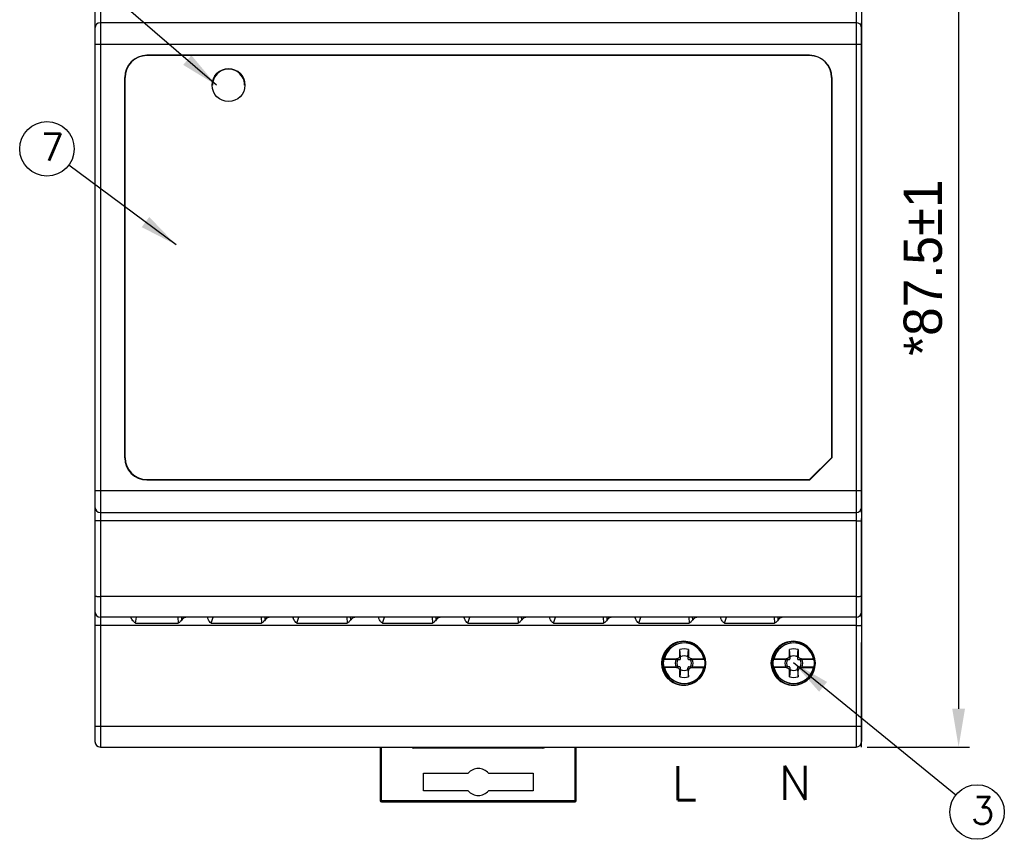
# Model space of a CAD drawing. Extents: x 0 to 500, y 0 to 353.
# Tile 4 of 18: x 83 to 173, y 157 to 231. Entities that reach past the tile are written whole.
import ezdxf

# ---------------------------------------------------------------- set-up
doc = ezdxf.new("R2010")
doc.units = 0
doc.header["$LTSCALE"] = 0.5
doc.layers.get('0').update_dxf_attribs({"linetype": 'CONTINUOUS'})
doc.layers.get('Defpoints').update_dxf_attribs({"linetype": 'CONTINUOUS'})
doc.layers.add('DIM', color=2, linetype='CONTINUOUS')
doc.layers.add('INTFCLR_27', color=7, linetype='CONTINUOUS')
doc.styles.add('SIMPLEX', font='SIMPLEX.shx')
doc.dimstyles.new('AM_ISO$0', dxfattribs={"dimtxt": 3.5, "dimasz": 3.5, "dimexe": 1, "dimexo": 1, "dimgap": 1.5, "dimtad": 1, "dimdsep": 46, "dimtxsty": 'STANDARD', "dimcen": 0, "dimclrd": 256, "dimclre": 256, "dimclrt": 2, "dimadec": 0, "dimazin": 2, "dimtp": 0.1, "dimtm": 0.1, "dimtfac": 0.71, "dimtdec": 3, "dimtmove": 0, "dimatfit": 3, "dimfxl": 1, "dimlwd": -1, "dimlwe": -1, "dimarcsym": 0})
doc.dimstyles.new('AM_ISO$7', dxfattribs={"dimtxt": 3.5, "dimasz": 3.5, "dimexe": 1, "dimexo": 1, "dimgap": 1.5, "dimtad": 1, "dimdsep": 46, "dimtxsty": 'STANDARD', "dimcen": 0, "dimclrd": 256, "dimclre": 256, "dimclrt": 2, "dimadec": 0, "dimazin": 2, "dimtp": 0.1, "dimtm": 0.1, "dimtfac": 0.71, "dimtdec": 3, "dimtmove": 0, "dimatfit": 3, "dimfxl": 1, "dimlwd": -1, "dimlwe": -1, "dimarcsym": 0})

# ---------------------------------------------------------------- blocks, each defined once
blk = doc.blocks.new('*D62')
at = {"layer": 'Defpoints', "color": 0}
for p in [(159.057, 252.431), (159.057, 164.931), (168.411, 164.931)]:
    blk.add_point(p, dxfattribs=at)
at = {"layer": 'DIM'}
for p, q in [((160.057, 252.431), (169.411, 252.431)), ((168.411, 248.931), (168.411, 168.431)), ((160.057, 164.931), (169.411, 164.931))]:
    blk.add_line(p, q, dxfattribs=at)
for points in [[(167.828, 248.931), (168.994, 248.931), (168.411, 252.431)], [(167.828, 168.431), (168.994, 168.431), (168.411, 164.931)]]:
    blk.add_solid(points, dxfattribs=at)
at = {"layer": 'DIM', "color": 2, "insert": (165.161, 208.681), "char_height": 3.5, "attachment_point": 5, "rotation": 90}
blk.add_mtext('*87.5%%P1', dxfattribs=at)

msp = doc.modelspace()

# ---------------------------------------------------------------- linework, layer by layer
at = {"color": 7, "linetype": 'Continuous'}
for p, q in [((89.557, 251.931), (89.557, 165.431)), ((90.057, 252.431), (90.057, 164.931)), ((159.057, 252.431), (159.057, 164.931)), ((159.557, 251.931), (159.557, 165.431)), ((159.057, 231.031), (90.057, 231.031)), ((159.557, 229.031), (89.557, 229.031)), ((94.307, 228.031), (94.307, 228.058)), ((154.807, 228.058), (94.307, 228.058)), ((154.807, 228.031), (94.307, 228.031)), ((154.807, 228.031), (154.807, 228.058)), ((92.281, 191.331), (92.281, 226.031)), ((92.307, 226.031), (92.281, 226.031)), ((92.307, 191.331), (92.307, 226.031)), ((156.807, 226.031), (156.833, 226.031)), ((156.807, 226.031), (156.807, 191.331)), ((156.833, 226.031), (156.833, 191.32)), ((92.307, 191.331), (92.281, 191.331)), ((154.807, 189.331), (156.807, 191.331)), ((154.818, 189.305), (156.833, 191.32)), ((156.807, 191.331), (156.833, 191.32)), ((94.307, 189.331), (94.307, 189.305)), ((94.307, 189.331), (154.807, 189.331)), ((94.307, 189.305), (154.818, 189.305)), ((154.807, 189.331), (154.818, 189.305)), ((89.557, 188.331), (159.557, 188.331)), ((90.057, 186.331), (159.057, 186.331)), ((159.057, 185.573), (90.057, 185.573)), ((159.057, 178.677), (90.057, 178.677)), ((159.057, 176.781), (90.057, 176.781)), ((93.276, 176.244), (93.352, 176.781)), ((93.276, 176.244), (97.162, 176.244)), ((97.131, 176.781), (97.162, 176.244)), ((97.495, 176.544), (97.481, 176.781)), ((100.186, 176.244), (100.368, 176.781)), ((100.186, 176.244), (104.769, 176.244)), ((104.737, 176.781), (104.769, 176.244)), ((105.101, 176.544), (105.087, 176.781)), ((107.992, 176.244), (108.174, 176.781)), ((107.992, 176.244), (112.575, 176.244)), ((112.544, 176.781), (112.575, 176.244)), ((112.908, 176.544), (112.894, 176.781)), ((115.798, 176.244), (115.981, 176.781)), ((115.798, 176.244), (120.382, 176.244)), ((120.35, 176.781), (120.382, 176.244)), ((120.714, 176.544), (120.7, 176.781)), ((123.605, 176.244), (123.787, 176.781)), ((123.605, 176.244), (128.188, 176.244)), ((128.157, 176.781), (128.188, 176.244)), ((128.52, 176.544), (128.507, 176.781)), ((131.411, 176.244), (131.594, 176.781)), ((131.411, 176.244), (135.995, 176.244)), ((135.963, 176.781), (135.995, 176.244)), ((136.327, 176.544), (136.313, 176.781)), ((139.218, 176.244), (139.4, 176.781)), ((139.218, 176.244), (143.801, 176.244)), ((143.77, 176.781), (143.801, 176.244)), ((144.133, 176.544), (144.12, 176.781)), ((147.024, 176.244), (147.207, 176.781)), ((147.024, 176.244), (151.608, 176.244)), ((151.576, 176.781), (151.608, 176.244)), ((151.94, 176.544), (151.926, 176.781)), ((159.057, 176.023), (90.057, 176.023)), ((142.957, 173.281), (142.957, 173.818)), ((143.019, 173.157), (142.957, 173.818)), ((143.695, 173.157), (143.757, 173.818)), ((143.757, 173.818), (143.757, 173.281)), ((152.957, 173.281), (152.957, 173.818)), ((153.019, 173.157), (152.957, 173.818)), ((153.695, 173.157), (153.757, 173.818)), ((153.757, 173.818), (153.757, 173.281)), ((141.512, 172.934), (142.621, 172.934)), ((141.551, 172.981), (142.657, 172.981)), ((142.621, 172.934), (142.782, 172.92)), ((142.657, 172.981), (142.915, 172.917)), ((142.782, 172.92), (142.915, 172.917)), ((143.021, 173.024), (142.957, 173.281)), ((143.021, 173.024), (143.019, 173.157)), ((143.757, 173.281), (143.693, 173.024)), ((143.695, 173.157), (143.693, 173.024)), ((143.799, 172.917), (144.057, 172.981)), ((143.799, 172.917), (143.932, 172.92)), ((143.932, 172.92), (144.093, 172.934)), ((144.057, 172.981), (145.163, 172.981)), ((144.093, 172.934), (145.202, 172.934)), ((151.512, 172.934), (152.621, 172.934)), ((151.551, 172.981), (152.657, 172.981)), ((152.621, 172.934), (152.782, 172.92)), ((152.657, 172.981), (152.915, 172.917)), ((152.782, 172.92), (152.915, 172.917)), ((153.021, 173.024), (152.957, 173.281)), ((153.021, 173.024), (153.019, 173.157)), ((153.757, 173.281), (153.693, 173.024)), ((153.695, 173.157), (153.693, 173.024)), ((153.799, 172.917), (154.057, 172.981)), ((153.799, 172.917), (153.932, 172.92)), ((153.932, 172.92), (154.093, 172.934)), ((154.057, 172.981), (155.163, 172.981)), ((154.093, 172.934), (155.202, 172.934)), ((142.621, 172.229), (141.512, 172.229)), ((142.657, 172.181), (141.551, 172.181)), ((142.782, 172.243), (142.621, 172.229)), ((142.915, 172.246), (142.657, 172.181)), ((142.915, 172.246), (142.782, 172.243)), ((142.957, 171.882), (143.021, 172.139)), ((143.019, 172.006), (142.957, 171.345)), ((142.957, 171.345), (142.957, 171.882)), ((143.019, 172.006), (143.021, 172.139)), ((143.693, 172.139), (143.757, 171.882)), ((143.695, 172.006), (143.693, 172.139)), ((143.695, 172.006), (143.757, 171.345)), ((143.757, 171.345), (143.757, 171.882)), ((144.057, 172.181), (143.799, 172.246)), ((143.799, 172.246), (143.932, 172.243)), ((143.932, 172.243), (144.093, 172.229)), ((144.057, 172.181), (145.163, 172.181)), ((145.202, 172.229), (144.093, 172.229)), ((152.621, 172.229), (151.512, 172.229)), ((152.657, 172.181), (151.551, 172.181)), ((152.782, 172.243), (152.621, 172.229)), ((152.915, 172.246), (152.657, 172.181)), ((152.915, 172.246), (152.782, 172.243)), ((152.957, 171.882), (153.021, 172.139)), ((153.019, 172.006), (152.957, 171.345)), ((152.957, 171.345), (152.957, 171.882)), ((153.019, 172.006), (153.021, 172.139)), ((153.693, 172.139), (153.757, 171.882)), ((153.695, 172.006), (153.693, 172.139)), ((153.695, 172.006), (153.757, 171.345)), ((153.757, 171.345), (153.757, 171.882)), ((154.057, 172.181), (153.799, 172.246)), ((153.799, 172.246), (153.932, 172.243)), ((153.932, 172.243), (154.093, 172.229)), ((154.057, 172.181), (155.163, 172.181)), ((155.202, 172.229), (154.093, 172.229)), ((90.057, 166.827), (159.057, 166.827)), ((90.057, 164.931), (159.057, 164.931)), ((115.607, 164.931), (115.607, 160.041)), ((133.507, 160.041), (133.507, 164.931)), ((119.559, 162.541), (123.629, 162.541)), ((119.559, 160.941), (119.559, 162.541)), ((125.485, 162.541), (129.555, 162.541)), ((129.555, 162.541), (129.555, 160.941)), ((123.629, 160.941), (119.559, 160.941)), ((129.555, 160.941), (125.485, 160.941)), ((115.707, 159.941), (133.407, 159.941))]:
    msp.add_line(p, q, dxfattribs=at)
at = {"color": 9, "linetype": 'Continuous'}
for p, q in [((115.707, 159.941), (115.707, 164.931)), ((118.657, 164.841), (118.657, 164.931)), ((130.457, 164.841), (118.657, 164.841)), ((130.457, 164.931), (130.457, 164.841)), ((133.407, 159.941), (133.407, 164.931)), ((115.607, 160.041), (133.507, 160.041))]:
    msp.add_line(p, q, dxfattribs=at)
at = {"color": 7, "linetype": 'Continuous'}
for centre in [(143.357, 172.581), (153.357, 172.581)]:
    msp.add_circle(centre, 1.88, dxfattribs=at)
for centre, radius, start, end in [((90.057, 230.531), 0.5, 90, 180), ((159.057, 230.531), 0.5, 0, 90), ((94.307, 226.031), 2.026, 90, 180), ((94.307, 226.031), 2, 90, 180), ((154.807, 226.031), 2.026, 0, 90), ((154.807, 226.031), 2, 0, 90), ((101.757, 225.331), 1.5, 0, 180), ((94.307, 191.331), 2.026, 180, 270), ((94.307, 191.331), 2, 180, 270), ((90.057, 186.831), 0.5, 180, 270), ((159.057, 186.831), 0.5, 270, 0), ((90.057, 177.281), 0.5, 180, 270), ((159.057, 177.281), 0.5, 270, 0), ((143.357, 172.581), 2, 103.24994, 256.75681), ((143.357, 172.581), 1.85, 12.48689, 167.51311), ((153.357, 172.581), 2, 103.24996, 256.75683), ((153.357, 172.581), 1.85, 12.48689, 167.51311), ((143.357, 172.581), 1.3, 72.07979, 107.92021), ((153.357, 172.581), 1.3, 72.07979, 107.92021), ((141.55, 171.052), 1.93, 89.99178, 90.81231), ((143.357, 172.581), 0.816, 154.38424, 205.61576), ((143.357, 172.581), 0.667, 149.54337, 210.45741), ((143.357, 172.581), 0.667, 59.54276, 120.45724), ((143.357, 172.581), 0.667, 329.54276, 30.45741), ((143.357, 172.581), 0.816, 334.38424, 25.61576), ((145.163, 171.02), 1.962, 89.19384, 90.0011), ((151.55, 171.052), 1.93, 89.99178, 90.81231), ((153.357, 172.581), 0.816, 154.38424, 205.61576), ((153.357, 172.581), 0.667, 149.54337, 210.45741), ((153.357, 172.581), 0.667, 59.54276, 120.45724), ((153.357, 172.581), 0.667, 329.54276, 30.45741), ((153.357, 172.581), 0.816, 334.38424, 25.61576), ((155.163, 171.018), 1.963, 89.19411, 90.00133), ((141.551, 174.143), 1.962, 269.19384, 270.0011), ((143.357, 172.581), 1.85, 192.48689, 347.51311), ((143.357, 172.581), 0.667, 239.54276, 300.45724), ((145.163, 174.111), 1.93, 269.99178, 270.81231), ((151.551, 174.143), 1.962, 269.19384, 270.0011), ((153.357, 172.581), 1.85, 192.48689, 347.51311), ((153.357, 172.581), 0.667, 239.54276, 300.45724), ((155.163, 174.111), 1.93, 269.99178, 270.81231), ((143.357, 172.581), 1.3, 252.07979, 287.92021), ((153.357, 172.581), 1.3, 252.07979, 287.92021), ((90.057, 165.431), 0.5, 180, 270), ((159.057, 165.431), 0.5, 270, 0), ((124.557, 161.741), 1.225, 40.7728, 139.2272), ((124.557, 161.741), 1.225, 220.7728, 319.2272), ((115.707, 160.041), 0.1, 180, 270), ((133.407, 160.041), 0.1, 270, 0)]:
    msp.add_arc(centre, radius, start, end, dxfattribs=at)
at = {"color": 9, "linetype": 'Continuous'}
for centre, start, end in [((118.657, 165.041), 213.58806, 270), ((130.457, 165.041), 270, 326.41475)]:
    msp.add_arc(centre, 0.2, start, end, dxfattribs=at)
at = {"color": 7, "linetype": 'Continuous'}
for centre, major_axis, ratio, start_param, end_param in [((101.757, 225.331), (1.469, 0), 1, 0, 3.141593), ((98.175, 175.981), (0.655, -0.593), 0.820018, -3.877465, -3.087056), ((105.781, 175.981), (0.655, -0.593), 0.820018, -3.877465, -3.087056), ((113.588, 175.981), (0.655, -0.593), 0.820018, -3.877465, -3.087056), ((121.394, 175.981), (0.655, -0.593), 0.820018, -3.877465, -3.087056), ((129.201, 175.981), (0.655, -0.593), 0.820018, -3.877465, -3.087056), ((137.007, 175.981), (0.655, -0.593), 0.820018, -3.877465, -3.087056), ((144.814, 175.981), (0.655, -0.593), 0.820018, -3.877465, -3.087056), ((152.62, 175.981), (0.655, -0.593), 0.820018, -3.877465, -3.087056)]:
    msp.add_ellipse(centre, major_axis=major_axis, ratio=ratio, start_param=start_param, end_param=end_param, dxfattribs=at)
for points, knots in [([(90.057, 185.573), (89.993, 185.573), (89.9, 185.574), (89.783, 185.577), (89.708, 185.58), (89.647, 185.584), (89.599, 185.588), (89.576, 185.593), (89.557, 185.596), (89.557, 185.599)], [0, 0, 0, 0, 0.381067, 0.553351, 0.70431, 0.828311, 0.920847, 0.978293, 1, 1, 1, 1]), ([(159.057, 185.573), (159.121, 185.573), (159.213, 185.574), (159.331, 185.577), (159.406, 185.58), (159.466, 185.584), (159.515, 185.588), (159.538, 185.593), (159.557, 185.596), (159.557, 185.599)], [0, 0, 0, 0, 0.381067, 0.553351, 0.70431, 0.828311, 0.920847, 0.978293, 1, 1, 1, 1]), ([(89.557, 178.703), (89.557, 178.699), (89.576, 178.697), (89.599, 178.691), (89.647, 178.688), (89.708, 178.684), (89.783, 178.681), (89.9, 178.678), (89.993, 178.677), (90.057, 178.677)], [0, 0, 0, 0, 0.021707, 0.079153, 0.171689, 0.29569, 0.446649, 0.618933, 1, 1, 1, 1]), ([(159.057, 178.677), (159.121, 178.677), (159.213, 178.678), (159.331, 178.681), (159.406, 178.684), (159.466, 178.688), (159.515, 178.691), (159.538, 178.697), (159.557, 178.699), (159.557, 178.703)], [0, 0, 0, 0, 0.381067, 0.553351, 0.70431, 0.828311, 0.920847, 0.978293, 1, 1, 1, 1]), ([(93.276, 176.244), (93.238, 176.244), (93.169, 176.291), (93.077, 176.397), (92.995, 176.504), (92.926, 176.604), (92.887, 176.666), (92.862, 176.715), (92.852, 176.747), (92.854, 176.759)], [0, 0, 0, 0, 0.1675, 0.330093, 0.627008, 0.754955, 0.8632, 0.946202, 1, 1, 1, 1]), ([(97.495, 176.544), (97.45, 176.488), (97.378, 176.402), (97.275, 176.294), (97.203, 176.244), (97.162, 176.244)], [0, 0, 0, 0, 0.474247, 0.733499, 1, 1, 1, 1]), ([(100.186, 176.244), (100.116, 176.244), (100.019, 176.375), (99.934, 176.522), (99.875, 176.64), (99.852, 176.714), (99.851, 176.744), (99.855, 176.756)], [0, 0, 0, 0, 0.329315, 0.628174, 0.861092, 0.943144, 1, 1, 1, 1]), ([(99.855, 176.756), (99.857, 176.764), (99.872, 176.78), (99.894, 176.781), (99.905, 176.781)], [0, 0, 0, 0, 0.432175, 1, 1, 1, 1]), ([(105.101, 176.544), (105.056, 176.488), (104.984, 176.402), (104.882, 176.294), (104.809, 176.244), (104.769, 176.244)], [0, 0, 0, 0, 0.474247, 0.733499, 1, 1, 1, 1]), ([(107.992, 176.244), (107.923, 176.244), (107.826, 176.375), (107.741, 176.522), (107.682, 176.64), (107.659, 176.714), (107.657, 176.744), (107.661, 176.756)], [0, 0, 0, 0, 0.329315, 0.628174, 0.861092, 0.943144, 1, 1, 1, 1]), ([(107.661, 176.756), (107.664, 176.764), (107.679, 176.78), (107.7, 176.781), (107.711, 176.781)], [0, 0, 0, 0, 0.432175, 1, 1, 1, 1]), ([(112.908, 176.544), (112.863, 176.488), (112.791, 176.402), (112.688, 176.294), (112.616, 176.244), (112.575, 176.244)], [0, 0, 0, 0, 0.474247, 0.733499, 1, 1, 1, 1]), ([(115.798, 176.244), (115.729, 176.244), (115.632, 176.375), (115.547, 176.522), (115.488, 176.64), (115.465, 176.714), (115.464, 176.744), (115.467, 176.756)], [0, 0, 0, 0, 0.329315, 0.628174, 0.861092, 0.943144, 1, 1, 1, 1]), ([(115.467, 176.756), (115.47, 176.764), (115.485, 176.78), (115.506, 176.781), (115.518, 176.781)], [0, 0, 0, 0, 0.432175, 1, 1, 1, 1]), ([(120.714, 176.544), (120.669, 176.488), (120.597, 176.402), (120.495, 176.294), (120.422, 176.244), (120.382, 176.244)], [0, 0, 0, 0, 0.474247, 0.733499, 1, 1, 1, 1]), ([(123.605, 176.244), (123.536, 176.244), (123.439, 176.375), (123.353, 176.522), (123.295, 176.64), (123.272, 176.714), (123.27, 176.744), (123.274, 176.756)], [0, 0, 0, 0, 0.329315, 0.628174, 0.861092, 0.943144, 1, 1, 1, 1]), ([(123.274, 176.756), (123.277, 176.764), (123.292, 176.78), (123.313, 176.781), (123.324, 176.781)], [0, 0, 0, 0, 0.432175, 1, 1, 1, 1]), ([(128.52, 176.544), (128.476, 176.488), (128.404, 176.402), (128.301, 176.294), (128.229, 176.244), (128.188, 176.244)], [0, 0, 0, 0, 0.474247, 0.733499, 1, 1, 1, 1]), ([(131.411, 176.244), (131.342, 176.244), (131.245, 176.375), (131.16, 176.522), (131.101, 176.64), (131.078, 176.714), (131.077, 176.744), (131.08, 176.756)], [0, 0, 0, 0, 0.329314, 0.628174, 0.861092, 0.943144, 1, 1, 1, 1]), ([(131.08, 176.756), (131.083, 176.764), (131.098, 176.78), (131.119, 176.781), (131.131, 176.781)], [0, 0, 0, 0, 0.432175, 1, 1, 1, 1]), ([(136.327, 176.544), (136.282, 176.488), (136.21, 176.402), (136.108, 176.294), (136.035, 176.244), (135.995, 176.244)], [0, 0, 0, 0, 0.474247, 0.733499, 1, 1, 1, 1]), ([(139.218, 176.244), (139.149, 176.244), (139.052, 176.375), (138.966, 176.522), (138.908, 176.64), (138.885, 176.714), (138.883, 176.744), (138.887, 176.756)], [0, 0, 0, 0, 0.329314, 0.628174, 0.861092, 0.943144, 1, 1, 1, 1]), ([(138.887, 176.756), (138.89, 176.764), (138.905, 176.78), (138.926, 176.781), (138.937, 176.781)], [0, 0, 0, 0, 0.432175, 1, 1, 1, 1]), ([(144.133, 176.544), (144.089, 176.488), (144.016, 176.402), (143.914, 176.294), (143.842, 176.244), (143.801, 176.244)], [0, 0, 0, 0, 0.474247, 0.733499, 1, 1, 1, 1]), ([(147.024, 176.244), (146.955, 176.244), (146.858, 176.375), (146.773, 176.522), (146.714, 176.64), (146.691, 176.714), (146.689, 176.744), (146.693, 176.756)], [0, 0, 0, 0, 0.329314, 0.628174, 0.861092, 0.943144, 1, 1, 1, 1]), ([(146.693, 176.756), (146.696, 176.764), (146.711, 176.78), (146.732, 176.781), (146.744, 176.781)], [0, 0, 0, 0, 0.432175, 1, 1, 1, 1]), ([(151.94, 176.544), (151.895, 176.488), (151.823, 176.402), (151.721, 176.294), (151.648, 176.244), (151.608, 176.244)], [0, 0, 0, 0, 0.474246, 0.733499, 1, 1, 1, 1]), ([(90.057, 176.023), (89.993, 176.023), (89.9, 176.024), (89.783, 176.027), (89.708, 176.03), (89.647, 176.034), (89.599, 176.038), (89.576, 176.043), (89.557, 176.046), (89.557, 176.049)], [0, 0, 0, 0, 0.381067, 0.553351, 0.70431, 0.828311, 0.920847, 0.978293, 1, 1, 1, 1]), ([(159.057, 176.023), (159.121, 176.023), (159.213, 176.024), (159.331, 176.027), (159.406, 176.03), (159.466, 176.034), (159.515, 176.038), (159.538, 176.043), (159.557, 176.046), (159.557, 176.049)], [0, 0, 0, 0, 0.381067, 0.553351, 0.70431, 0.828311, 0.920847, 0.978293, 1, 1, 1, 1]), ([(143.307, 174.581), (143.046, 174.581), (142.518, 174.476), (141.853, 174.03), (141.41, 173.364), (141.255, 172.581), (141.41, 171.799), (141.853, 171.133), (142.518, 170.686), (143.046, 170.581), (143.307, 170.581)], [0, 0, 0, 0, 0.125588, 0.25072, 0.375467, 0.500008, 0.624547, 0.749291, 0.874419, 1, 1, 1, 1]), ([(143.307, 170.581), (143.568, 170.581), (144.096, 170.686), (144.76, 171.133), (145.204, 171.799), (145.358, 172.581), (145.203, 173.364), (144.76, 174.03), (144.096, 174.476), (143.568, 174.581), (143.307, 174.581)], [0, 0, 0, 0, 0.125588, 0.25072, 0.375467, 0.500008, 0.624547, 0.749291, 0.874419, 1, 1, 1, 1]), ([(153.307, 174.581), (153.046, 174.581), (152.518, 174.476), (151.853, 174.03), (151.41, 173.364), (151.255, 172.581), (151.41, 171.799), (151.853, 171.133), (152.518, 170.686), (153.046, 170.581), (153.307, 170.581)], [0, 0, 0, 0, 0.125588, 0.25072, 0.375467, 0.500008, 0.624547, 0.749291, 0.874419, 1, 1, 1, 1]), ([(153.307, 170.581), (153.568, 170.581), (154.096, 170.686), (154.76, 171.133), (155.204, 171.799), (155.358, 172.581), (155.203, 173.364), (154.76, 174.03), (154.096, 174.476), (153.568, 174.581), (153.307, 174.581)], [0, 0, 0, 0, 0.125588, 0.25072, 0.375467, 0.500008, 0.624547, 0.749291, 0.874419, 1, 1, 1, 1]), ([(142.957, 173.281), (142.957, 173.242), (142.941, 173.163), (142.875, 173.063), (142.775, 172.997), (142.696, 172.981), (142.657, 172.981)], [0, 0, 0, 0, 0.250011, 0.500002, 0.749991, 1, 1, 1, 1]), ([(142.915, 172.917), (142.929, 172.917), (142.957, 172.922), (142.994, 172.944), (143.017, 172.981), (143.021, 173.01), (143.021, 173.024)], [0, 0, 0, 0, 0.246462, 0.5, 0.753538, 1, 1, 1, 1]), ([(143.693, 173.024), (143.693, 173.01), (143.697, 172.981), (143.72, 172.944), (143.757, 172.922), (143.785, 172.917), (143.799, 172.917)], [0, 0, 0, 0, 0.246462, 0.5, 0.753538, 1, 1, 1, 1]), ([(144.057, 172.981), (144.018, 172.981), (143.939, 172.997), (143.839, 173.063), (143.773, 173.163), (143.757, 173.242), (143.757, 173.281)], [0, 0, 0, 0, 0.250011, 0.500002, 0.749991, 1, 1, 1, 1]), ([(152.957, 173.281), (152.957, 173.261), (152.953, 173.222), (152.936, 173.165), (152.908, 173.113), (152.871, 173.067), (152.825, 173.03), (152.773, 173.002), (152.716, 172.985), (152.677, 172.981), (152.657, 172.981)], [0, 0, 0, 0, 0.125006, 0.250008, 0.375005, 0.500002, 0.624999, 0.749996, 0.874995, 1, 1, 1, 1]), ([(152.915, 172.917), (152.929, 172.917), (152.957, 172.922), (152.994, 172.944), (153.017, 172.981), (153.021, 173.01), (153.021, 173.024)], [0, 0, 0, 0, 0.246462, 0.5, 0.753538, 1, 1, 1, 1]), ([(153.693, 173.024), (153.693, 173.01), (153.697, 172.981), (153.72, 172.944), (153.757, 172.922), (153.785, 172.917), (153.799, 172.917)], [0, 0, 0, 0, 0.246462, 0.5, 0.753538, 1, 1, 1, 1]), ([(154.057, 172.981), (154.018, 172.981), (153.939, 172.997), (153.839, 173.063), (153.773, 173.163), (153.757, 173.242), (153.757, 173.281)], [0, 0, 0, 0, 0.250011, 0.500002, 0.749991, 1, 1, 1, 1]), ([(142.657, 172.181), (142.696, 172.181), (142.775, 172.165), (142.875, 172.1), (142.941, 171.999), (142.957, 171.921), (142.957, 171.882)], [0, 0, 0, 0, 0.250011, 0.500002, 0.749991, 1, 1, 1, 1]), ([(143.021, 172.139), (143.021, 172.153), (143.017, 172.181), (142.994, 172.219), (142.957, 172.241), (142.929, 172.246), (142.915, 172.246)], [0, 0, 0, 0, 0.246462, 0.5, 0.753538, 1, 1, 1, 1]), ([(143.799, 172.246), (143.785, 172.246), (143.757, 172.241), (143.72, 172.219), (143.697, 172.181), (143.693, 172.153), (143.693, 172.139)], [0, 0, 0, 0, 0.246462, 0.5, 0.753538, 1, 1, 1, 1]), ([(143.757, 171.882), (143.757, 171.921), (143.773, 171.999), (143.839, 172.1), (143.939, 172.165), (144.018, 172.181), (144.057, 172.181)], [0, 0, 0, 0, 0.250011, 0.500002, 0.749991, 1, 1, 1, 1]), ([(152.657, 172.181), (152.696, 172.181), (152.775, 172.165), (152.875, 172.1), (152.941, 171.999), (152.957, 171.921), (152.957, 171.882)], [0, 0, 0, 0, 0.250011, 0.500002, 0.749991, 1, 1, 1, 1]), ([(153.021, 172.139), (153.021, 172.153), (153.017, 172.181), (152.994, 172.219), (152.957, 172.241), (152.929, 172.246), (152.915, 172.246)], [0, 0, 0, 0, 0.246462, 0.5, 0.753538, 1, 1, 1, 1]), ([(153.799, 172.246), (153.785, 172.246), (153.757, 172.241), (153.72, 172.219), (153.697, 172.181), (153.693, 172.153), (153.693, 172.139)], [0, 0, 0, 0, 0.246462, 0.5, 0.753538, 1, 1, 1, 1]), ([(153.757, 171.882), (153.757, 171.921), (153.773, 171.999), (153.839, 172.1), (153.939, 172.165), (154.018, 172.181), (154.057, 172.181)], [0, 0, 0, 0, 0.250011, 0.500002, 0.749991, 1, 1, 1, 1]), ([(89.557, 166.853), (89.557, 166.849), (89.576, 166.847), (89.599, 166.841), (89.647, 166.838), (89.708, 166.834), (89.783, 166.831), (89.9, 166.828), (89.993, 166.827), (90.057, 166.827)], [0, 0, 0, 0, 0.021707, 0.079153, 0.171689, 0.29569, 0.446649, 0.618933, 1, 1, 1, 1]), ([(159.057, 166.827), (159.121, 166.827), (159.213, 166.828), (159.331, 166.831), (159.406, 166.834), (159.466, 166.838), (159.515, 166.841), (159.538, 166.847), (159.557, 166.849), (159.557, 166.853)], [0, 0, 0, 0, 0.381067, 0.553351, 0.70431, 0.828311, 0.920847, 0.978293, 1, 1, 1, 1])]:
    msp.add_open_spline(points, degree=3, knots=knots, dxfattribs=at)
at = {"layer": 'DIM', "color": 7}
for centre in [(85.179, 219.519), (170.093, 158.999)]:
    msp.add_circle(centre, 2.488, dxfattribs=at)
at = {"layer": 'INTFCLR_27', "color": 7, "linetype": 'Continuous'}
for p, q in [((159.557, 186.331), (159.557, 231.031)), ((159.557, 176.781), (159.557, 185.787)), ((159.557, 164.931), (159.557, 174.485))]:
    msp.add_line(p, q, dxfattribs=at)
for centre, radius in [((101.757, 225.331), 1.5), ((143.307, 172.581), 2), ((153.307, 172.581), 2)]:
    msp.add_circle(centre, radius, dxfattribs=at)

# ---------------------------------------------------------------- texts
at = {"layer": 'DIM', "color": 7, "linetype": 'Continuous', "style": 'SIMPLEX'}
for s, height, p in [('7', 2.488, (84.613, 218.425)), ('L', 3.11, (142.249, 160.081)), ('N', 3.11, (152.008, 160.108)), ('3', 2.488, (169.527, 157.905))]:
    msp.add_text(s, height=height, dxfattribs=at).set_placement(p)

# ---------------------------------------------------------------- dimensions: what is measured, and where the dimension line sits
at = {"layer": 'DIM'}
dim = msp.add_linear_dim(base=(168.411, 164.931), p1=(159.057, 252.431), p2=(159.057, 164.931), angle=90, text='*<>%%P1', dimstyle='AM_ISO$0', dxfattribs=at)
dim.commit()
dim.dimension.update_dxf_attribs({"geometry": '*D62', "text_midpoint": (165.161, 208.681)})

# ---------------------------------------------------------------- leaders
for points in [[(100.645, 225.331), (87.064, 237.032)], [(96.984, 210.75), (87.176, 218.035)], [(153.321, 172.63), (168.162, 160.568)]]:
    msp.add_leader(points, dimstyle='AM_ISO$7', override={"dimgap": 1.5, "dimtad": 0}, dxfattribs=at)

doc.saveas('drawing.dxf')
